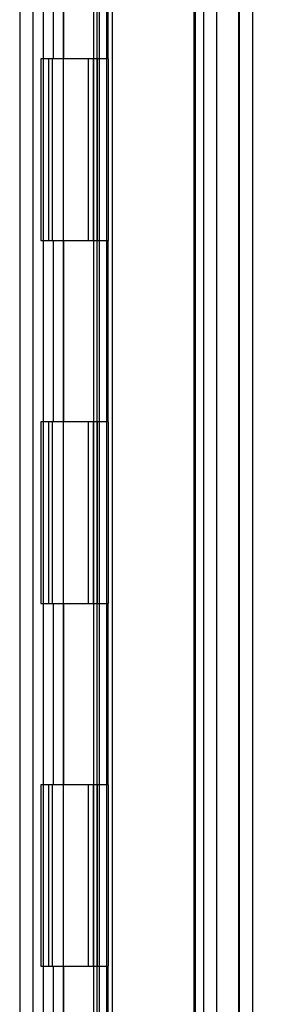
# Model space of a CAD drawing. Header units: inches. Extents: x 1 to 240, y -1 to 159.
# Tile 21 of 65: x 22.82 to 24.27, y 69.22 to 74.64. Entities that reach past the tile are written whole.
import ezdxf
from ezdxf.enums import TextEntityAlignment as Align
from ezdxf.lldxf.tags import DXFTag

# ---------------------------------------------------------------- set-up
doc = ezdxf.new("R2010")
doc.units = ezdxf.units.IN
doc.header["$MEASUREMENT"] = 0
for name, color, linetype in [('COM48573', 7, 'Continuous'), ('COM48603', 7, 'Continuous'), ('COM70220', 7, 'Continuous'), ('Default', 7, 'Continuous'), ('HNG10620-32B', 7, 'Continuous'), ('HNG10620-32C', 7, 'Continuous'), ('HNG10620-32P', 7, 'Continuous')]:
    doc.layers.add(name, color=color, linetype=linetype)
doc.styles.add('SEACAD_Times_New_Roman', font='times.ttf')
tags = doc.linetypes.add('HIDDEN2', pattern=[0.1875, 0.125, -0.0625]).pattern_tags.tags
tags[6:7] = [DXFTag(74, 4), DXFTag(75, 0), DXFTag(340, '0'), DXFTag(46, 0.0), DXFTag(50, 0.0), DXFTag(44, 0.0), DXFTag(45, 0.0)]
tags[4:5] = [DXFTag(74, 4), DXFTag(75, 0), DXFTag(340, '0'), DXFTag(46, 0.0), DXFTag(50, 0.0), DXFTag(44, 0.0), DXFTag(45, 0.0)]
doc.dimstyles.new('HAMMOND_(STH_-_240x160)', dxfattribs={"dimtxt": 1, "dimasz": 1.25, "dimexe": 0.5, "dimexo": 0.5, "dimgap": 0.25, "dimtad": 0, "dimtih": 1, "dimtoh": 1, "dimlfac": 0.125, "dimzin": 0, "dimdsep": 46, "dimtxsty": 'SEACAD_Times_New_Roman', "dimblk1": '_SE_FILLED', "dimblk2": '_SE_FILLED', "dimsah": 1, "dimcen": 0.5, "dimadec": 0, "dimazin": 0, "dimtfac": 0.8, "dimtofl": 0, "dimtmove": 0, "dimatfit": 3, "dimfxl": 1, "dimtolj": 1, "dimtzin": 0, "dimarcsym": 0})

# ---------------------------------------------------------------- blocks, each defined once
blk = doc.blocks.new('SE6')
at = {"layer": 'COM48573', "color": 7, "linetype": 'HIDDEN2'}
for p, q in [((22.8242, 100.2731), (22.8242, 64.5831)), ((23.8372, 99.1413), (23.8372, 65.7148)), ((23.9092, 99.1413), (23.9092, 65.7148))]:
    blk.add_line(p, q, dxfattribs=at)
at = {"layer": 'COM48573', "color": 7, "linetype": 'Continuous'}
blk.add_line((22.8962, 100.2731), (22.8962, 64.5831), dxfattribs=at)
at = {"layer": 'COM48603', "color": 7, "linetype": 'HIDDEN2'}
for p, q in [((24.0342, 99.4226), (24.0342, 65.4336)), ((23.2312, 98.5552), (23.2312, 66.301)), ((23.3032, 98.5551), (23.3032, 66.301)), ((23.2628, 98.3754), (23.2628, 66.4808)), ((23.3337, 86.4056), (23.3337, 66.4808))]:
    blk.add_line(p, q, dxfattribs=at)
at = {"layer": 'COM48603', "color": 7, "linetype": 'Continuous'}
blk.add_line((24.1062, 99.4226), (24.1062, 65.4336), dxfattribs=at)
at = {"layer": 'COM70220', "color": 7, "linetype": 'HIDDEN2'}
for p, q in [((23.7842, 98.9056), (23.7842, 65.9506)), ((24.0302, 98.9056), (24.0302, 65.9506)), ((24.0322, 98.9056), (24.0322, 65.9506)), ((24.0332, 98.9056), (24.0332, 65.9506))]:
    blk.add_line(p, q, dxfattribs=at)
at = {"layer": 'HNG10620-32B', "color": 7, "linetype": 'HIDDEN2'}
for p, q in [((22.9562, 66.4281), (22.9562, 98.4281)), ((23.0106, 74.4281), (23.0106, 75.4281)), ((23.0679, 74.4281), (23.0679, 75.4281)), ((23.2512, 74.4281), (23.2512, 75.4281)), ((23.0106, 72.4281), (23.0106, 73.4281)), ((23.0679, 72.4281), (23.0679, 73.4281)), ((23.2512, 72.4281), (23.2512, 73.4281)), ((23.0106, 70.4281), (23.0106, 71.4281)), ((23.0679, 70.4281), (23.0679, 71.4281)), ((23.2512, 70.4281), (23.2512, 71.4281)), ((23.0106, 68.4281), (23.0106, 69.4281)), ((23.0679, 68.4281), (23.0679, 69.4281)), ((23.2512, 68.4281), (23.2512, 69.4281))]:
    blk.add_line(p, q, dxfattribs=at)
at = {"layer": 'HNG10620-32B', "color": 7, "linetype": 'Continuous'}
for p, q in [((23.3112, 74.4281), (23.3112, 75.4281)), ((23.0487, 74.4281), (22.94, 74.4281)), ((22.94, 74.4281), (22.94, 73.4281)), ((22.9824, 74.4281), (22.9824, 73.4281)), ((23.3112, 74.4281), (23.0487, 74.4281)), ((22.94, 73.4281), (23.0487, 73.4281)), ((23.0487, 73.4281), (23.3112, 73.4281)), ((23.3112, 72.4281), (23.3112, 73.4281)), ((23.0487, 72.4281), (22.94, 72.4281)), ((22.94, 72.4281), (22.94, 71.4281)), ((22.9824, 72.4281), (22.9824, 71.4281)), ((23.3112, 72.4281), (23.0487, 72.4281)), ((22.94, 71.4281), (23.0487, 71.4281)), ((23.0487, 71.4281), (23.3112, 71.4281)), ((23.3112, 70.4281), (23.3112, 71.4281)), ((23.0487, 70.4281), (22.94, 70.4281)), ((22.94, 70.4281), (22.94, 69.4281)), ((22.9824, 70.4281), (22.9824, 69.4281)), ((23.3112, 70.4281), (23.0487, 70.4281)), ((22.94, 69.4281), (23.0487, 69.4281)), ((23.0487, 69.4281), (23.3112, 69.4281)), ((23.3112, 68.4281), (23.3112, 69.4281))]:
    blk.add_line(p, q, dxfattribs=at)
at = {"layer": 'HNG10620-32C', "color": 7, "linetype": 'HIDDEN2'}
for p, q in [((23.7912, 98.4281), (23.7912, 66.4281)), ((23.0637, 74.4281), (23.0637, 73.4281)), ((23.2012, 74.4281), (23.2012, 73.4281)), ((23.2292, 74.4281), (23.2292, 73.4281)), ((23.2512, 74.4281), (23.2512, 73.4281)), ((23.0637, 72.4281), (23.0637, 71.4281)), ((23.2012, 72.4281), (23.2012, 71.4281)), ((23.2292, 72.4281), (23.2292, 71.4281)), ((23.2512, 72.4281), (23.2512, 71.4281)), ((23.0637, 70.4281), (23.0637, 69.4281)), ((23.2012, 70.4281), (23.2012, 69.4281)), ((23.2292, 70.4281), (23.2292, 69.4281)), ((23.2512, 70.4281), (23.2512, 69.4281))]:
    blk.add_line(p, q, dxfattribs=at)
at = {"layer": 'HNG10620-32C', "color": 7, "linetype": 'Continuous'}
for p, q in [((23.0037, 74.4281), (23.0037, 73.4281)), ((23.3112, 74.4281), (23.0487, 74.4281)), ((23.3112, 74.4281), (23.3112, 73.4281)), ((23.0487, 73.4281), (23.3112, 73.4281)), ((23.0037, 72.4281), (23.0037, 71.4281)), ((23.3112, 72.4281), (23.0487, 72.4281)), ((23.3112, 72.4281), (23.3112, 71.4281)), ((23.0487, 71.4281), (23.3112, 71.4281)), ((23.0037, 70.4281), (23.0037, 69.4281)), ((23.3112, 70.4281), (23.0487, 70.4281)), ((23.3112, 70.4281), (23.3112, 69.4281)), ((23.0487, 69.4281), (23.3112, 69.4281))]:
    blk.add_line(p, q, dxfattribs=at)
at = {"layer": 'HNG10620-32P', "color": 7, "linetype": 'HIDDEN2'}
for p, q in [((23.0637, 97.9892), (23.0637, 66.4281)), ((23.2512, 66.4281), (23.2512, 97.9892))]:
    blk.add_line(p, q, dxfattribs=at)
blk = doc.blocks.new('DMBLK2360')
at = {"layer": 'Default', "linetype": 'Continuous'}
for points in [[(28.8945, 98.2806), (28.6862, 99.5306), (28.4778, 98.2806)], [(28.8945, 66.5756), (28.4778, 66.5756), (28.6862, 65.3256)]]:
    blk.add_hatch(color=7, dxfattribs=at).paths.add_polyline_path(points)
at = {"layer": 'Default', "color": 7, "linetype": 'Continuous'}
for p, q in [((24.1687, 99.5306), (29.1862, 99.5306)), ((28.6862, 99.5306), (28.6862, 83.2781)), ((28.6862, 80.4281), (28.6862, 65.3256)), ((24.4982, 65.3256), (29.1862, 65.3256))]:
    blk.add_line(p, q, dxfattribs=at)
at = {"layer": 'Default', "color": 7, "linetype": 'Continuous', "style": 'SEACAD_Times_New_Roman'}
for s, p in [('34.21', (26.98, 82.9281)), ('DOOR', (26.589, 81.4281))]:
    blk.add_text(s, height=1, dxfattribs=at).set_placement(p, align=Align.TOP_LEFT)
blk = doc.blocks.new('_SE_FILLED')
at = {"color": 0}
blk.add_line((0, 0), (-1, 0), dxfattribs=at)
blk.add_solid([(0, 0), (-1, -0.1665), (-1, 0.1665), (0, 0)], dxfattribs=at)

msp = doc.modelspace()

# ---------------------------------------------------------------- block references
at = {"layer": 'Default'}
msp.add_blockref('SE6', (0, 0), dxfattribs=at)

# ---------------------------------------------------------------- dimensions: what is measured, and where the dimension line sits
at = {"layer": 'Default', "color": 7, "linetype": 'Continuous'}
dim = msp.add_linear_dim(base=(28.6861524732, 65.3255898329), p1=(23.668690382, 99.5305898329), p2=(23.998190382, 65.3255898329), angle=90, text='\\A1;<>\\PDOOR', dimstyle='HAMMOND_(STH_-_240x160)', override={"dimlfac": 1}, dxfattribs=at)
dim.commit()
dim.dimension.update_dxf_attribs({"geometry": 'DMBLK2360', "text_midpoint": (28.6861524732, 82.4280894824), "dimtype": 160})

doc.saveas('drawing.dxf')
